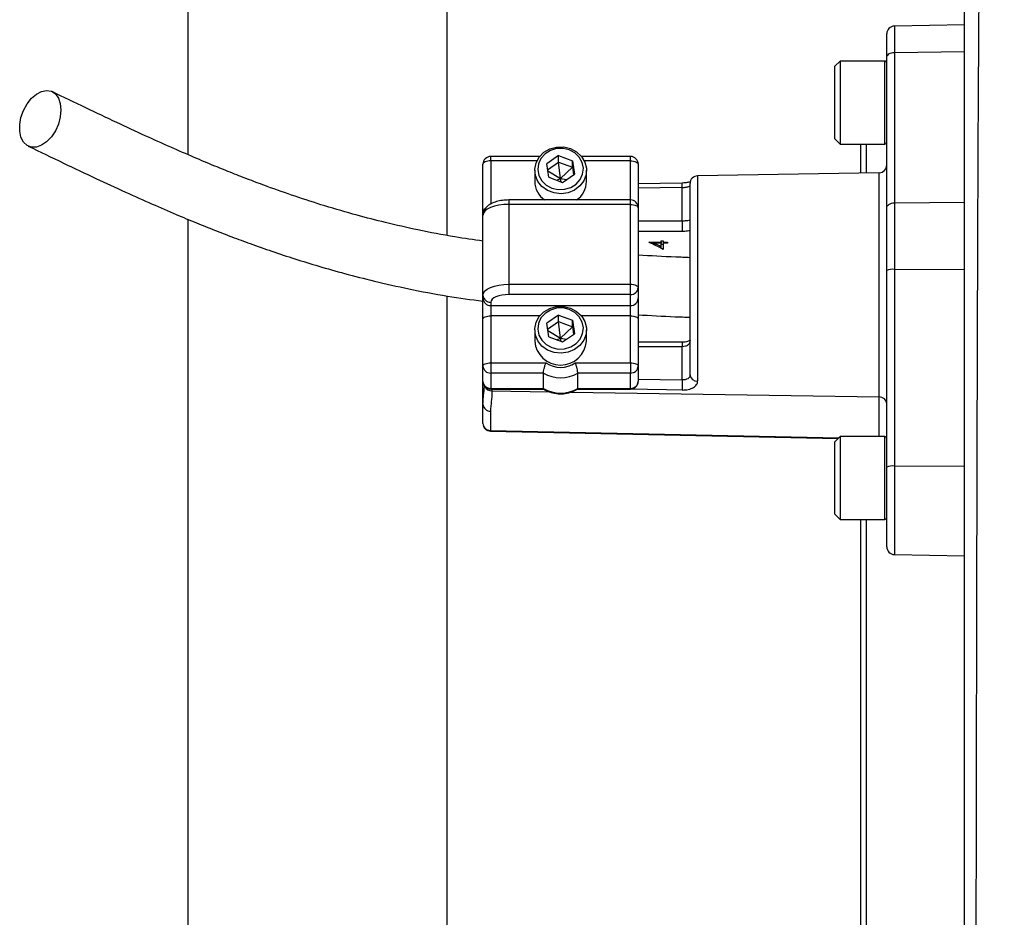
# Model space of a CAD drawing. Header units: millimetres. Extents: x 536 to 2684, y 1010 to 1960.
# Tile 3 of 12: x 546 to 736, y 1382 to 1556. Entities that reach past the tile are written whole.
import ezdxf

# ---------------------------------------------------------------- set-up
doc = ezdxf.new("R2010")
doc.units = ezdxf.units.MM

msp = doc.modelspace()

# ---------------------------------------------------------------- linework, layer by layer
at = {"color": 7, "linetype": 'Continuous', "lineweight": 25}
for p, q in [((578.19, 1681.51), (578.19, 1529.45)), ((628.19, 1681.51), (628.19, 1513.87)), ((728.19, 1191.26), (728.19, 1667.51)), ((728.19, 1554.51), (714.66, 1554.28)), ((713.19, 1548.21), (713.19, 1552.78)), ((713.19, 1519.17), (713.19, 1548.21)), ((714.66, 1549.19), (728.19, 1549.35)), ((714.66, 1549.19), (714.66, 1520.15)), ((704.19, 1547.51), (703.19, 1546.51)), ((703.19, 1533.17), (703.19, 1546.51)), ((712.79, 1547.51), (704.19, 1547.51)), ((704.19, 1547.51), (704.19, 1532.26)), ((703.19, 1532.51), (703.19, 1533.17)), ((703.19, 1532.51), (704.19, 1531.51)), ((704.19, 1532.26), (704.19, 1531.51)), ((704.19, 1531.51), (712.79, 1531.51)), ((708.19, 1525.91), (708.19, 1531.51)), ((709.19, 1531.51), (709.19, 1525.93)), ((649.81, 1529.29), (647.52, 1527.7)), ((649.81, 1529.29), (652.48, 1528.29)), ((649.81, 1528.02), (649.81, 1529.29)), ((635.19, 1518.54), (635.19, 1527.61)), ((646.14, 1529.11), (636.69, 1529.11)), ((647.9, 1525.11), (647.52, 1527.7)), ((647.69, 1526.55), (649.81, 1528.02)), ((649.81, 1528.02), (652.48, 1527.02)), ((650.19, 1524.82), (649.81, 1528.02)), ((652.48, 1528.29), (652.85, 1525.7)), ((652.48, 1527.02), (652.48, 1528.29)), ((663.69, 1529.11), (654.23, 1529.11)), ((665.19, 1527.61), (665.19, 1519.21)), ((645.19, 1526.44), (645.19, 1524.27)), ((647.72, 1526.31), (650.19, 1524.82)), ((650.19, 1524.82), (652.48, 1527.02)), ((650.56, 1524.1), (652.85, 1525.7)), ((652.48, 1527.02), (652.69, 1525.58)), ((655.19, 1524.27), (655.19, 1526.44)), ((711.71, 1525.97), (676.66, 1525.36)), ((647.9, 1525.11), (650.56, 1524.1)), ((649.47, 1524.51), (650.19, 1524.82)), ((650.31, 1524.2), (650.19, 1524.82)), ((650.19, 1524.82), (651.35, 1524.65)), ((673.66, 1523.97), (665.19, 1523.83)), ((675.19, 1486.94), (675.19, 1523.86)), ((673.69, 1516.69), (673.69, 1523.1)), ((663.69, 1520.71), (640.19, 1520.71)), ((640.19, 1519.84), (640.19, 1504.43)), ((663.69, 1519.84), (640.19, 1519.84)), ((663.69, 1504.43), (663.69, 1519.84)), ((714.66, 1520.15), (728.19, 1520.31)), ((714.66, 1520.15), (714.66, 1507.31)), ((635.19, 1517.72), (635.19, 1518.54)), ((665.19, 1519.21), (665.19, 1503.8)), ((713.19, 1507.07), (713.19, 1519.17)), ((578.19, 1516.98), (578.19, 1312.24)), ((635.19, 1502.32), (635.19, 1517.73)), ((673.69, 1516.69), (673.69, 1514.63)), ((667.22, 1512.58), (669.64, 1512.58)), ((667.22, 1512.54), (667.22, 1512.58)), ((668.12, 1512.58), (668.12, 1512.38)), ((669.64, 1512.38), (668.12, 1512.38)), ((669.64, 1512.84), (670, 1512.84)), ((669.64, 1512.58), (669.64, 1512.84)), ((669.64, 1512.58), (669.64, 1512.38)), ((669.64, 1511.62), (669.64, 1512.38)), ((670, 1512.07), (669.64, 1512.18)), ((670, 1512.84), (670, 1512.58)), ((670, 1512.58), (670.81, 1512.58)), ((670, 1512.58), (670, 1512.38)), ((670.81, 1512.38), (670, 1512.38)), ((670, 1512.38), (670, 1511.13)), ((670.81, 1512.58), (670.81, 1512.38)), ((713.19, 1469.09), (713.19, 1507.07)), ((714.66, 1507.31), (728.19, 1507.35)), ((714.66, 1507.31), (714.66, 1469.33)), ((640.19, 1504.43), (640.19, 1502.44)), ((640.19, 1504.43), (663.69, 1504.43)), ((663.69, 1502.44), (663.69, 1504.43)), ((665.19, 1503.8), (665.19, 1501.69)), ((628.19, 1502.18), (628.19, 1325.55)), ((635.19, 1501.69), (635.19, 1502.32)), ((635.19, 1497.7), (635.19, 1501.69)), ((636.69, 1500.96), (636.69, 1500.33)), ((663.69, 1502.44), (640.19, 1502.44)), ((663.69, 1500.33), (663.69, 1502.44)), ((665.19, 1501.69), (665.19, 1497.7)), ((636.69, 1500.33), (663.69, 1500.33)), ((636.69, 1500.33), (636.69, 1498.33)), ((663.69, 1498.33), (663.69, 1500.33)), ((635.19, 1488.64), (635.19, 1497.7)), ((636.69, 1498.33), (636.69, 1489.27)), ((649.81, 1498.48), (647.52, 1496.89)), ((647.9, 1494.29), (647.52, 1496.89)), ((647.69, 1495.73), (649.81, 1497.21)), ((649.81, 1498.48), (652.48, 1497.48)), ((649.81, 1497.21), (649.81, 1498.48)), ((649.81, 1497.21), (652.48, 1496.21)), ((650.19, 1494.01), (649.81, 1497.21)), ((652.48, 1497.48), (652.85, 1494.88)), ((652.48, 1496.21), (652.48, 1497.48)), ((663.69, 1489.27), (663.69, 1498.33)), ((665.19, 1497.7), (665.19, 1488.64)), ((645.19, 1495.63), (645.19, 1493.45)), ((647.72, 1495.5), (650.19, 1494.01)), ((650.19, 1494.01), (652.48, 1496.21)), ((652.48, 1496.21), (652.69, 1494.77)), ((655.19, 1493.45), (655.19, 1495.63)), ((647.9, 1494.29), (650.56, 1493.29)), ((649.47, 1493.7), (650.19, 1494.01)), ((650.19, 1494.01), (651.35, 1493.83)), ((650.31, 1493.39), (650.19, 1494.01)), ((650.56, 1493.29), (652.85, 1494.88)), ((673.69, 1493.24), (665.19, 1493.24)), ((673.69, 1485.95), (673.69, 1492.37)), ((636.69, 1489.27), (647.36, 1489.27)), ((636.69, 1489.27), (636.69, 1487.28)), ((653.02, 1489.27), (663.69, 1489.27)), ((663.69, 1489.27), (663.69, 1487.28)), ((635.19, 1485.68), (635.19, 1488.64)), ((665.19, 1488.64), (665.19, 1485.68)), ((635.19, 1481.26), (635.19, 1485.68)), ((646.87, 1487.28), (636.69, 1487.28)), ((636.69, 1487.28), (636.69, 1484.32)), ((646.87, 1484.32), (646.87, 1487.28)), ((663.69, 1487.28), (653.5, 1487.28)), ((653.5, 1484.32), (653.5, 1487.28)), ((663.69, 1484.32), (663.69, 1487.28)), ((636.69, 1484.32), (646.87, 1484.32)), ((636.69, 1484.18), (646.92, 1484.18)), ((653.46, 1484.18), (663.69, 1484.18)), ((653.5, 1484.32), (663.69, 1484.32)), ((635.19, 1477.56), (635.19, 1481.26)), ((636.66, 1479.9), (636.66, 1476.2)), ((636.66, 1476.06), (703.81, 1474.63)), ((704.19, 1475.01), (703.19, 1474.01)), ((703.19, 1460.66), (703.19, 1474.01)), ((712.79, 1475.01), (704.19, 1475.01)), ((704.19, 1475.01), (704.19, 1459.76)), ((713.19, 1453.74), (713.19, 1469.09)), ((714.66, 1469.33), (728.19, 1469.36)), ((703.19, 1460.01), (703.19, 1460.66)), ((703.19, 1460.01), (704.19, 1459.01)), ((704.19, 1459.76), (704.19, 1459.01)), ((704.19, 1459.01), (712.79, 1459.01)), ((708.19, 1409.51), (708.19, 1459.01)), ((709.19, 1459.01), (709.19, 1409.51)), ((714.66, 1452.24), (728.19, 1452.01)), ((708.19, 1364.54), (708.19, 1409.51)), ((709.19, 1409.51), (709.19, 1364.54))]:
    msp.add_line(p, q, dxfattribs=at)
at = {"color": 8, "linetype": 'Continuous', "lineweight": 25}
for p, q in [((714.66, 1554.28), (714.66, 1549.19)), ((712.79, 1532.26), (712.79, 1547.51)), ((712.79, 1531.51), (712.79, 1532.26)), ((636.69, 1528.24), (636.69, 1529.11)), ((636.69, 1528.24), (636.69, 1519.9)), ((645.6, 1528.24), (636.69, 1528.24)), ((663.69, 1528.24), (654.78, 1528.24)), ((663.69, 1528.24), (663.69, 1529.11)), ((663.69, 1520.71), (663.69, 1528.24)), ((676.66, 1525.36), (676.66, 1485.75)), ((711.71, 1482.68), (711.71, 1525.97)), ((673.69, 1523.1), (665.19, 1522.97)), ((640.19, 1520.71), (640.19, 1519.84)), ((663.69, 1519.84), (663.69, 1520.71)), ((665.19, 1516.69), (673.69, 1516.69)), ((673.69, 1514.63), (665.19, 1514.63)), ((646.17, 1498.33), (636.69, 1498.33)), ((663.69, 1498.33), (654.2, 1498.33)), ((673.69, 1493.24), (673.69, 1492.37)), ((673.69, 1492.37), (665.19, 1492.37)), ((665.19, 1486.09), (673.69, 1485.95)), ((636.69, 1484.32), (636.69, 1484.18)), ((636.92, 1484.18), (636.92, 1483.86)), ((636.92, 1483.86), (648.01, 1483.68)), ((652.21, 1483.62), (711.71, 1482.68)), ((663.69, 1484.32), (663.69, 1484.18)), ((711.71, 1475.01), (711.71, 1482.68)), ((636.66, 1476.2), (703.94, 1474.76)), ((712.79, 1459.76), (712.79, 1475.01)), ((714.66, 1469.33), (714.66, 1452.24)), ((712.79, 1459.01), (712.79, 1459.76))]:
    msp.add_line(p, q, dxfattribs=at)
at = {"color": 7, "linetype": 'Continuous', "lineweight": 25, "flags": 128}
for points in [[(713.19, 1548.21), (713.22, 1548.4), (713.3, 1548.58), (713.44, 1548.75), (713.62, 1548.9), (713.84, 1549.02), (714.1, 1549.11), (714.37, 1549.17), (714.66, 1549.19)], [(553.68, 1538.1), (553.55, 1536.75), (553.18, 1535.37), (552.59, 1534.06), (551.82, 1532.89), (550.91, 1531.94), (549.93, 1531.26), (548.92, 1530.91), (547.97, 1530.9), (547.12, 1531.23), (546.44, 1531.88), (545.95, 1532.81), (545.7, 1533.97), (545.7, 1535.28), (545.95, 1536.65), (546.44, 1538.01), (547.12, 1539.26), (547.97, 1540.33), (548.92, 1541.15), (549.93, 1541.67), (550.91, 1541.85), (551.82, 1541.69), (552.59, 1541.19), (553.18, 1540.39), (553.55, 1539.34), (553.68, 1538.1)], [(652.1, 1530.63), (653.28, 1530.01), (654.22, 1529.12), (654.87, 1528.03), (655.17, 1526.83), (655.1, 1525.6), (654.67, 1524.43), (653.9, 1523.41), (652.86, 1522.61), (651.62, 1522.1), (650.27, 1521.91), (648.92, 1522.06), (647.66, 1522.53), (646.59, 1523.3), (645.79, 1524.29), (645.31, 1525.45), (645.19, 1526.68), (645.45, 1527.89), (646.06, 1529), (646.97, 1529.91), (648.12, 1530.57), (649.42, 1530.92), (650.79, 1530.94), (652.1, 1530.63)], [(651.87, 1530.38), (650.66, 1530.66), (649.41, 1530.62), (648.22, 1530.26), (647.19, 1529.62), (646.4, 1528.73), (645.93, 1527.69), (645.79, 1526.56), (646.01, 1525.44), (646.57, 1524.42), (647.43, 1523.59), (648.5, 1523.01), (649.72, 1522.73), (650.97, 1522.77), (652.16, 1523.13), (653.18, 1523.78), (653.97, 1524.66), (654.45, 1525.71), (654.59, 1526.84), (654.36, 1527.96), (653.8, 1528.97), (652.95, 1529.8), (651.87, 1530.38)], [(636.69, 1528.24), (636.4, 1528.23), (636.11, 1528.19), (635.85, 1528.13), (635.63, 1528.05), (635.44, 1527.96), (635.3, 1527.85), (635.22, 1527.73), (635.19, 1527.61)], [(663.69, 1528.24), (663.98, 1528.23), (664.26, 1528.19), (664.52, 1528.13), (664.75, 1528.05), (664.94, 1527.96), (665.07, 1527.85), (665.16, 1527.73), (665.19, 1527.61)], [(640.19, 1519.84), (639.21, 1519.8), (638.27, 1519.68), (637.41, 1519.48), (636.65, 1519.22), (636.03, 1518.9), (635.57, 1518.53), (635.28, 1518.14), (635.19, 1517.73)], [(663.69, 1519.84), (663.98, 1519.83), (664.26, 1519.79), (664.52, 1519.73), (664.75, 1519.65), (664.94, 1519.56), (665.07, 1519.45), (665.16, 1519.33), (665.19, 1519.21)], [(713.19, 1519.17), (713.22, 1519.36), (713.3, 1519.54), (713.44, 1519.71), (713.62, 1519.86), (713.84, 1519.98), (714.1, 1520.07), (714.37, 1520.13), (714.66, 1520.15)], [(635.19, 1502.32), (635.28, 1502.73), (635.57, 1503.13), (636.03, 1503.49), (636.65, 1503.81), (637.41, 1504.08), (638.27, 1504.27), (639.21, 1504.39), (640.19, 1504.43)], [(663.69, 1504.43), (663.98, 1504.42), (664.26, 1504.38), (664.52, 1504.33), (664.75, 1504.25), (664.94, 1504.15), (665.07, 1504.04), (665.16, 1503.92), (665.19, 1503.8)], [(640.19, 1502.44), (639.51, 1502.41), (638.85, 1502.33), (638.24, 1502.19), (637.71, 1502.01), (637.28, 1501.78), (636.95, 1501.53), (636.76, 1501.25), (636.69, 1500.96)], [(652.1, 1499.82), (653.28, 1499.19), (654.22, 1498.3), (654.87, 1497.22), (655.17, 1496.01), (655.1, 1494.78), (654.67, 1493.61), (653.9, 1492.59), (652.86, 1491.8), (651.62, 1491.29), (650.27, 1491.1), (648.92, 1491.25), (647.66, 1491.72), (646.59, 1492.48), (645.79, 1493.48), (645.31, 1494.63), (645.19, 1495.86), (645.45, 1497.08), (646.06, 1498.18), (646.97, 1499.1), (648.12, 1499.76), (649.42, 1500.11), (650.79, 1500.13), (652.1, 1499.82)], [(651.87, 1499.57), (650.66, 1499.85), (649.41, 1499.81), (648.22, 1499.45), (647.19, 1498.8), (646.4, 1497.92), (645.93, 1496.87), (645.79, 1495.74), (646.01, 1494.63), (646.57, 1493.61), (647.43, 1492.78), (648.5, 1492.2), (649.72, 1491.92), (650.97, 1491.96), (652.16, 1492.32), (653.18, 1492.96), (653.97, 1493.85), (654.45, 1494.9), (654.59, 1496.02), (654.36, 1497.14), (653.8, 1498.16), (652.95, 1498.99), (651.87, 1499.57)], [(635.19, 1497.7), (635.22, 1497.82), (635.3, 1497.94), (635.44, 1498.05), (635.63, 1498.15), (635.85, 1498.23), (636.11, 1498.28), (636.4, 1498.32), (636.69, 1498.33)], [(663.69, 1498.33), (663.98, 1498.32), (664.26, 1498.28), (664.52, 1498.23), (664.75, 1498.15), (664.94, 1498.05), (665.07, 1497.94), (665.16, 1497.82), (665.19, 1497.7)], [(635.19, 1488.64), (635.22, 1488.76), (635.3, 1488.88), (635.44, 1488.99), (635.63, 1489.08), (635.85, 1489.16), (636.11, 1489.22), (636.4, 1489.26), (636.69, 1489.27)], [(663.69, 1489.27), (663.98, 1489.26), (664.26, 1489.22), (664.52, 1489.16), (664.75, 1489.08), (664.94, 1488.99), (665.07, 1488.88), (665.16, 1488.76), (665.19, 1488.64)]]:
    msp.add_lwpolyline(points, dxfattribs=at)
at = {"color": 8, "linetype": 'Continuous', "lineweight": 25, "flags": 128}
msp.add_lwpolyline([(673.66, 1484.01), (670.66, 1484.06), (663.28, 1484.18)], dxfattribs=at)
at = {"color": 7, "linetype": 'Continuous', "lineweight": 25}
for centre, radius, start, end in [((714.69, 1552.78), 1.5, 91, 180), ((712.79, 1547.11), 0.4, 0, 90), ((712.79, 1531.91), 0.4, 270, 360), ((636.69, 1527.61), 1.5, 90, 180), ((663.69, 1527.61), 1.5, 0, 90), ((711.69, 1527.47), 1.5, 271, 0), ((676.69, 1523.86), 1.5, 91, 180), ((649.6, 1524.34), 4.41, 180.9224, 235.464), ((650.79, 1524.33), 4.4, 304.4651, 359.1486), ((663.69, 1519.21), 1.5, 0, 90), ((714.31, 1504.8), 2.53, 81.9567, 116.2077), ((663.75, 1503.87), 1.43, 267.3247, 357.0479), ((636.62, 1502.39), 1.43, 182.9521, 272.6753), ((636.62, 1501.76), 1.43, 182.9521, 272.6753), ((663.75, 1501.76), 1.43, 267.3247, 357.0479), ((650.19, 1493.84), 5.02, 184.4413, 355.5587), ((650.19, 1493.21), 4.85, 234.3501, 305.6499), ((636.62, 1488.71), 1.43, 182.9521, 272.6753), ((663.75, 1488.71), 1.43, 267.3247, 357.0479), ((636.69, 1485.68), 1.5, 180, 270), ((636.62, 1485.75), 1.43, 182.9521, 272.6753), ((650.19, 1492.87), 6.51, 239.3576, 300.6424), ((663.69, 1485.68), 1.5, 270, 0), ((663.75, 1485.75), 1.43, 267.3247, 357.0479), ((818.98, 1483.03), 145.32, 178.8451, 179.6113), ((676.54, 1487.11), 1.37, 187.2473, 275.0114), ((650.19, 1489.92), 6.51, 239.3576, 300.6424), ((711.76, 1481.24), 1.43, 2.8887, 91.7427), ((636.62, 1481.33), 1.43, 182.8887, 271.7427), ((636.69, 1477.56), 1.5, 180, 268.7751), ((636.62, 1477.63), 1.43, 182.8887, 271.7427), ((712.79, 1474.61), 0.4, 0, 90), ((714.31, 1466.82), 2.53, 81.9567, 116.2077), ((712.79, 1459.41), 0.4, 270, 360), ((714.69, 1453.74), 1.5, 180, 269)]:
    msp.add_arc(centre, radius, start, end, dxfattribs=at)
at = {"color": 8, "linetype": 'Continuous', "lineweight": 25}
for centre, radius, start, end in [((657.3, 1523.09), 16.39, 0.052, 3.0796), ((635.75, 1518.42), 0.58, 104.8515, 167.9327), ((636.91, 1485.36), 1.5, 207.3848, 270.6247), ((634.41, 1476.23), 2.25, 355.8098, 359.3878)]:
    msp.add_arc(centre, radius, start, end, dxfattribs=at)
at = {"color": 7, "linetype": 'Continuous', "lineweight": 25}
for centre, major_axis, ratio, start_param, end_param in [((662.9, 1503.26), (16.98, -7.5), 0.551639, 1.391018, 1.559777), ((663.43, 1503.26), (16.99, -7.5), 0.551424, 1.446302, 1.537848)]:
    msp.add_ellipse(centre, major_axis=major_axis, ratio=ratio, start_param=start_param, end_param=end_param, dxfattribs=at)
for points, knots in [([(730.23, 1189.6), (730.24, 1192.86), (730.24, 1196.25), (730.25, 1203.28), (730.25, 1206.91), (730.26, 1218.19), (730.27, 1226.19), (730.29, 1238.92), (730.29, 1243.29), (730.3, 1248.91), (730.3, 1250.04), (730.3, 1252.31), (730.3, 1253.46), (730.31, 1256.91), (730.31, 1259.24), (730.32, 1270.94), (730.34, 1280.61), (730.36, 1300.52), (730.38, 1310.78), (730.39, 1323.97), (730.4, 1326.63), (730.4, 1331.98), (730.41, 1334.68), (730.42, 1342.78), (730.43, 1348.2), (730.45, 1364.52), (730.47, 1375.47), (730.51, 1397.52), (730.53, 1408.61), (730.55, 1421.18), (730.55, 1422.58), (730.56, 1425.37), (730.56, 1426.76), (730.57, 1430.93), (730.57, 1433.7), (730.59, 1441.98), (730.6, 1447.46), (730.64, 1463.78), (730.66, 1474.51), (730.71, 1490.36), (730.73, 1495.6), (730.75, 1503.41), (730.76, 1506), (730.78, 1511.16), (730.79, 1513.72), (730.83, 1526.4), (730.88, 1536.16), (730.99, 1554.97), (731.06, 1564.01), (731.17, 1574.86), (731.2, 1577.01), (731.25, 1581.26), (731.28, 1583.37), (731.38, 1589.6), (731.46, 1593.64), (731.61, 1599.53), (731.66, 1601.46), (731.78, 1605.28), (731.85, 1607.17), (732.09, 1612.74), (732.28, 1616.35), (732.65, 1621.63), (732.79, 1623.37), (733.12, 1626.81), (733.31, 1628.52), (733.66, 1631.08), (733.78, 1631.93), (734.07, 1633.64), (734.23, 1634.5), (734.59, 1636.23), (734.8, 1637.1), (735.28, 1638.89), (735.56, 1639.79), (735.9, 1640.74)], [0, 0, 0, 0, 0.03125, 0.03125, 0.0625, 0.0625, 0.125, 0.125, 0.15625, 0.15625, 0.164063, 0.164063, 0.171875, 0.171875, 0.1875, 0.1875, 0.25, 0.25, 0.3125, 0.3125, 0.328125, 0.328125, 0.34375, 0.34375, 0.375, 0.375, 0.4375, 0.4375, 0.5, 0.5, 0.507812, 0.507812, 0.515625, 0.515625, 0.53125, 0.53125, 0.5625, 0.5625, 0.625, 0.625, 0.65625, 0.65625, 0.671875, 0.671875, 0.6875, 0.6875, 0.75, 0.75, 0.8125, 0.8125, 0.828125, 0.828125, 0.84375, 0.84375, 0.875, 0.875, 0.890625, 0.890625, 0.90625, 0.90625, 0.9375, 0.9375, 0.953125, 0.953125, 0.96875, 0.96875, 0.976562, 0.976562, 0.984375, 0.984375, 0.992188, 0.992188, 1, 1, 1, 1]), ([(635.19, 1512.76), (633.38, 1513.02), (629.08, 1513.63), (622.8, 1514.85), (616.51, 1516.27), (610.51, 1517.83), (604.69, 1519.52), (598.92, 1521.39), (594.11, 1523.08), (590.11, 1524.58), (586.73, 1525.89), (583.18, 1527.33), (579.21, 1529), (574.72, 1530.95), (569.74, 1533.2), (564.27, 1535.74), (558.29, 1538.58), (554.15, 1540.58), (551.98, 1541.62)], [0, 0, 0, 0, 0.0524476, 0.1244157, 0.1898446, 0.2487253, 0.3182269, 0.3845094, 0.4487779, 0.490857, 0.5320453, 0.5753356, 0.6266647, 0.6862074, 0.7527003, 0.8271629, 0.9096044, 1, 1, 1, 1]), ([(547.37, 1531.09), (549.64, 1530), (553.96, 1527.92), (560.2, 1524.96), (565.9, 1522.32), (571.06, 1520.01), (575.65, 1518.02), (579.67, 1516.35), (583.27, 1514.9), (586.72, 1513.57), (590.42, 1512.2), (594.45, 1510.78), (598.86, 1509.32), (603.53, 1507.89), (608.65, 1506.44), (614.42, 1504.96), (621.03, 1503.48), (628.01, 1502.15), (632.89, 1501.47), (635.18, 1501.15)], [0, 0, 0, 0, 0.090226, 0.172297, 0.24625, 0.312101, 0.369843, 0.418614, 0.459916, 0.500053, 0.541062, 0.588734, 0.637577, 0.687635, 0.740223, 0.799189, 0.864687, 0.936625, 1, 1, 1, 1]), ([(675.24, 1524.2), (675.14, 1524.17), (674.89, 1524.09), (674.33, 1524), (673.88, 1523.98), (673.66, 1523.97)], [0, 0, 0, 0, 0.2541359, 0.644592, 1, 1, 1, 1]), ([(673.69, 1523.1), (673.79, 1523.11), (673.89, 1523.11), (674.09, 1523.13), (674.18, 1523.14), (674.37, 1523.17), (674.45, 1523.18), (674.62, 1523.22), (674.7, 1523.23), (674.9, 1523.28), (675.01, 1523.32), (675.15, 1523.36), (675.19, 1523.38), (675.19, 1523.38)], [0, 0, 0, 0, 0.125, 0.125, 0.25, 0.25, 0.375, 0.375, 0.5, 0.5, 0.75, 0.75, 1, 1, 1, 1]), ([(640.19, 1520.71), (639.97, 1520.7), (639.35, 1520.69), (638.33, 1520.55), (637.21, 1520.23), (636.31, 1519.76), (635.66, 1519.14), (635.26, 1518.46), (635.21, 1517.96), (635.19, 1517.73)], [0, 0, 0, 0, 0.088651, 0.257335, 0.430857, 0.616232, 0.757672, 0.88692, 1, 1, 1, 1]), ([(673.69, 1516.69), (673.79, 1516.69), (673.9, 1516.69), (674.1, 1516.7), (674.2, 1516.71), (674.39, 1516.72), (674.48, 1516.73), (674.65, 1516.75), (674.72, 1516.76), (674.93, 1516.77), (675.03, 1516.78), (675.16, 1516.76), (675.19, 1516.74), (675.19, 1516.7)], [0, 0, 0, 0, 0.125, 0.125, 0.25, 0.25, 0.375, 0.375, 0.5, 0.5, 0.75, 0.75, 1, 1, 1, 1]), ([(675.19, 1509.56), (674.27, 1509.6), (670.92, 1509.72), (667.6, 1509.9), (665.19, 1510.04)], [0, 0, 0, 0, 0.275869, 1, 1, 1, 1]), ([(665.1, 1498.53), (667.5, 1498.4), (670.86, 1498.21), (674.23, 1498.09), (675.19, 1498.06)], [0, 0, 0, 0, 0.7151197, 1, 1, 1, 1]), ([(675.19, 1493.63), (675.19, 1493.63), (675.19, 1493.62), (675.2, 1493.62), (675.02, 1493.49), (674.7, 1493.36), (674.24, 1493.26), (673.87, 1493.24), (673.69, 1493.24)], [0, 0, 0, 0, 0.207092, 0.403172, 0.541874, 0.68089, 0.832751, 1, 1, 1, 1]), ([(675.19, 1493.63), (675.19, 1493.44), (675.16, 1493.27), (675.06, 1493.03), (675.02, 1492.96), (674.92, 1492.82), (674.86, 1492.76), (674.72, 1492.65), (674.65, 1492.6), (674.48, 1492.51), (674.39, 1492.48), (674.11, 1492.4), (673.9, 1492.37), (673.69, 1492.37)], [0, 0, 0, 0, 0.25, 0.25, 0.375, 0.375, 0.5, 0.5, 0.625, 0.625, 0.75, 0.75, 1, 1, 1, 1]), ([(646.87, 1487.28), (646.87, 1487.32), (646.87, 1487.37), (646.89, 1487.49), (646.9, 1487.56), (646.93, 1487.78), (646.97, 1487.96), (647.06, 1488.33), (647.11, 1488.52), (647.23, 1488.91), (647.29, 1489.1), (647.36, 1489.27)], [0, 0, 0, 0, 0.125, 0.125, 0.25, 0.25, 0.5, 0.5, 0.75, 0.75, 1, 1, 1, 1]), ([(653.5, 1487.28), (653.5, 1487.32), (653.5, 1487.37), (653.49, 1487.49), (653.48, 1487.56), (653.44, 1487.78), (653.41, 1487.96), (653.32, 1488.33), (653.27, 1488.52), (653.15, 1488.91), (653.08, 1489.1), (653.02, 1489.27)], [0, 0, 0, 0, 0.125, 0.125, 0.25, 0.25, 0.5, 0.5, 0.75, 0.75, 1, 1, 1, 1]), ([(673.66, 1484.01), (673.87, 1484.01), (674.07, 1484.02), (674.48, 1484.05), (674.67, 1484.08), (675.04, 1484.16), (675.22, 1484.21), (675.54, 1484.34), (675.69, 1484.41), (675.97, 1484.56), (676.09, 1484.65), (676.29, 1484.84), (676.38, 1484.94), (676.52, 1485.16), (676.57, 1485.27), (676.64, 1485.51), (676.66, 1485.63), (676.66, 1485.75)], [0, 0, 0, 0, 0.125, 0.125, 0.25, 0.25, 0.375, 0.375, 0.5, 0.5, 0.625, 0.625, 0.75, 0.75, 0.875, 0.875, 1, 1, 1, 1]), ([(675.19, 1486.94), (675.19, 1486.79), (675.15, 1486.65), (675.05, 1486.45), (675, 1486.4), (674.9, 1486.29), (674.84, 1486.24), (674.63, 1486.11), (674.46, 1486.04), (674.09, 1485.96), (673.89, 1485.95), (673.69, 1485.95)], [0, 0, 0, 0, 0.25, 0.25, 0.375, 0.375, 0.5, 0.5, 0.75, 0.75, 1, 1, 1, 1]), ([(635.42, 1484.91), (635.4, 1484.55), (635.35, 1483.92), (635.26, 1483.16), (635.23, 1482.84)], [0, 0, 0, 0, 0.57743, 1, 1, 1, 1]), ([(636.92, 1483.86), (636.92, 1483.53), (636.91, 1483.2), (636.87, 1482.54), (636.84, 1482.21), (636.74, 1481.22), (636.66, 1480.56), (636.66, 1479.9)], [0, 0, 0, 0, 0.25, 0.25, 0.5, 0.5, 1, 1, 1, 1]), ([(646.87, 1484.32), (646.87, 1484.25), (646.87, 1484.17), (646.9, 1484.19), (646.91, 1484.19)], [0, 0, 0, 0, 0.874771, 1, 1, 1, 1]), ([(646.91, 1484.19), (646.97, 1484.15), (647.41, 1483.85), (648.35, 1483.5), (649.71, 1483.24), (651.1, 1483.29), (652.39, 1483.6), (653.13, 1484.01), (653.47, 1484.19)], [0, 0, 0, 0, 0.035333, 0.2329, 0.431487, 0.631089, 0.83139, 1, 1, 1, 1]), ([(653.5, 1484.32), (653.5, 1484.25), (653.5, 1484.17), (653.47, 1484.19), (653.47, 1484.19)], [0, 0, 0, 0, 0.873602, 1, 1, 1, 1]), ([(635.19, 1481.26), (635.21, 1481.75), (635.24, 1482.31), (635.28, 1482.83), (635.29, 1482.9)], [0, 0, 0, 0, 0.8655453, 1, 1, 1, 1])]:
    msp.add_open_spline(points, degree=3, knots=knots, dxfattribs=at)
at = {"color": 8, "linetype": 'Continuous', "lineweight": 25}
msp.add_open_spline([(675.19, 1514.75), (675.02, 1514.73), (674.56, 1514.65), (674.03, 1514.64), (673.69, 1514.63)], degree=3, knots=[0, 0, 0, 0, 0.3652462, 1, 1, 1, 1], dxfattribs=at)

doc.saveas('drawing.dxf')
